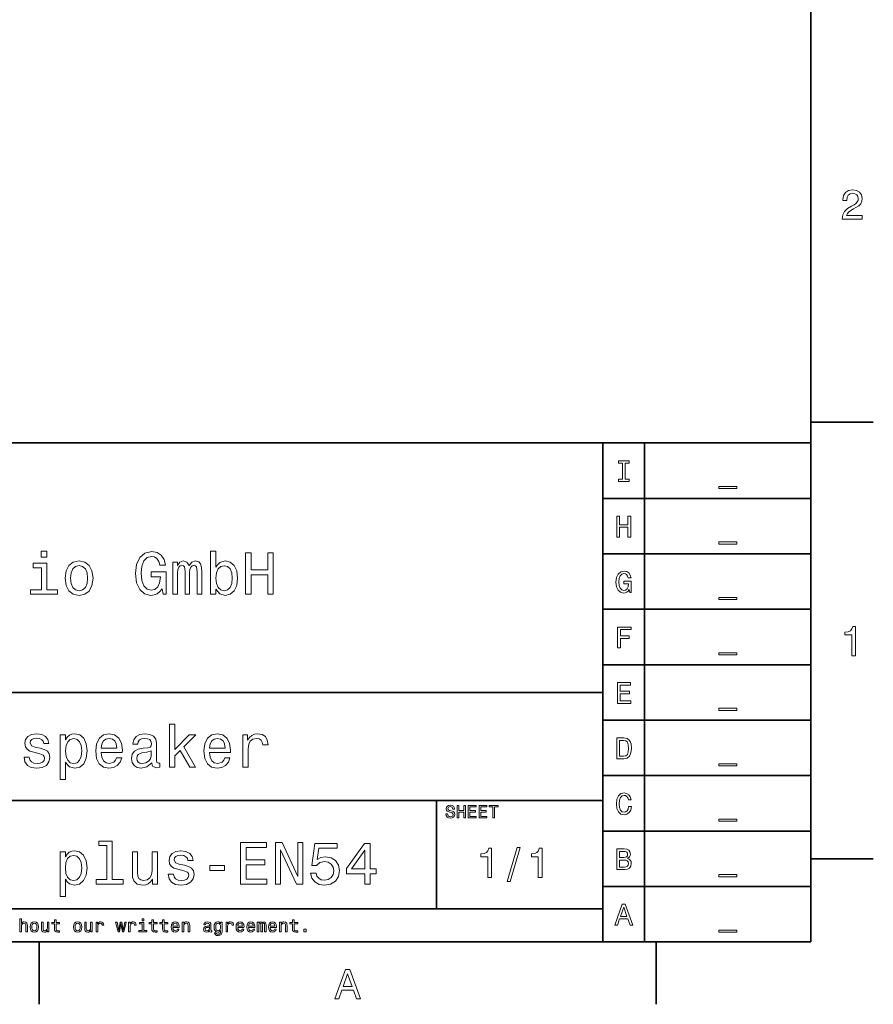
# Model space of a CAD drawing. Extents: x 0 to 354, y 0 to 250.
# Tile 5 of 6: x 249 to 352, y 2 to 121. Entities that reach past the tile are written whole.
import ezdxf

# ---------------------------------------------------------------- set-up
doc = ezdxf.new("R2010")
doc.units = 0

msp = doc.modelspace()

# ---------------------------------------------------------------- linework, layer by layer
at = {"color": 7, "lineweight": 35}
for p, q in [((344, 10), (344, 240)), ((154, 70), (344, 70)), ((319, 10), (319, 70)), ((324, 10), (324, 70)), ((344, 70), (344, 10)), ((319, 63.333332), (344, 63.333332)), ((319, 56.666668), (344, 56.666668)), ((319, 50), (344, 50)), ((319, 43.333332), (344, 43.333332)), ((154, 40), (319, 40)), ((319, 36.666668), (344, 36.666668)), ((319, 30), (344, 30)), ((154, 27), (319, 27)), ((319, 23.333334), (344, 23.333334)), ((319, 16.666666), (344, 16.666666)), ((154, 14), (319, 14)), ((10, 10), (344, 10)), ((154, 10), (344, 10))]:
    msp.add_line(p, q, dxfattribs=at)
at = {"color": 7, "lineweight": 35, "ltscale": 0.1875}
for p, q in [((344, 72.5), (351.5, 72.5)), ((344, 20), (351.5, 20)), ((251.199997, 10), (251.199997, 2.5)), ((325.399994, 10), (325.399994, 2.5))]:
    msp.add_line(p, q, dxfattribs=at)
at = {"color": 7, "lineweight": 35, "ltscale": 0.325}
msp.add_line((299, 14), (299, 27), dxfattribs=at)
at = {"color": 7, "lineweight": 13}
for points in [[(347.76947, 96.916786), (350.175079, 96.916786), (350.175079, 97.350502), (348.273773, 97.350502), (348.3797, 97.587532), (348.561249, 97.784218), (349.121033, 98.142288), (349.418579, 98.293587), (349.751434, 98.510445), (349.988464, 98.762604), (350.124634, 99.060158), (350.175079, 99.398056), (350.089355, 99.821686), (349.852325, 100.154541), (349.489197, 100.366356), (349.020172, 100.442001), (348.536041, 100.35627), (348.167877, 100.119232), (347.930847, 99.740997), (347.850159, 99.241714), (347.850159, 99.171112), (348.309082, 99.171112), (348.309082, 99.211456), (348.354462, 99.554398), (348.490631, 99.806557), (348.707489, 99.967941), (348.994965, 100.023415), (349.287476, 99.972984), (349.504333, 99.846901), (349.645538, 99.650215), (349.695984, 99.403099), (349.660675, 99.171112), (349.56485, 98.974426), (349.403473, 98.802956), (349.181549, 98.651657), (348.884003, 98.490273), (348.389771, 98.177589), (348.041779, 97.844742), (347.835022, 97.441284), (347.76947, 96.931915)], [(321.33429, 65.659821), (320.873199, 65.659821), (320.873199, 65.357224), (322.126801, 65.357224), (322.126801, 65.659821), (321.66571, 65.659821), (321.66571, 67.554626), (322.126801, 67.554626), (322.126801, 67.857224), (320.873199, 67.857224), (320.873199, 67.554626), (321.33429, 67.554626)], [(332.91571, 64.759239), (332.91571, 64.50708), (335.08429, 64.50708), (335.08429, 64.759239)], [(320.664276, 58.690563), (320.999298, 58.690563), (320.999298, 59.864914), (322.000732, 59.864914), (322.000732, 58.690563), (322.332123, 58.690563), (322.332123, 61.190563), (322.000732, 61.190563), (322.000732, 60.171112), (320.999298, 60.171112), (320.999298, 61.190563), (320.664276, 61.190563)], [(332.91571, 58.092579), (332.91571, 57.84042), (335.08429, 57.84042), (335.08429, 58.092579)], [(252.135162, 56.975105), (251.465134, 56.975105), (251.465134, 56.254642), (252.135162, 56.254642)], [(265.996826, 52.472221), (266.119324, 51.802193), (266.479553, 51.802193), (266.479553, 54.503922), (264.656769, 54.503922), (264.656769, 53.891529), (265.780701, 53.891529), (265.780701, 53.848301), (265.694244, 53.185478), (265.463684, 52.695564), (265.110657, 52.385765), (264.671204, 52.284901), (264.181274, 52.414585), (263.799438, 52.803635), (263.554474, 53.444843), (263.468018, 54.323807), (263.547272, 55.195564), (263.792236, 55.836777), (264.181274, 56.225822), (264.707214, 56.362713), (265.067444, 56.290665), (265.362823, 56.088936), (265.578979, 55.75032), (265.701447, 55.296429), (266.414703, 55.296429), (266.227386, 55.988071), (265.874359, 56.506805), (265.377228, 56.823807), (264.750427, 56.939079), (263.929108, 56.758965), (263.309509, 56.233028), (262.913269, 55.404499), (262.776367, 54.302193), (262.913269, 53.192684), (263.309509, 52.364151), (263.893097, 51.838215), (264.62796, 51.665306), (265.038635, 51.722942), (265.406067, 51.867035), (265.723053, 52.119194)], [(272.459381, 52.400177), (272.927673, 51.845421), (273.568878, 51.665306), (274.174072, 51.802193), (274.656769, 52.212856), (274.959381, 52.868477), (275.074646, 53.740234), (274.959381, 54.611992), (274.649567, 55.260406), (274.174072, 55.663864), (273.568878, 55.807957), (272.934875, 55.620636), (272.675507, 55.390087), (272.459381, 55.080292), (272.459381, 56.975105), (271.825378, 56.975105), (271.825378, 51.802193), (272.459381, 51.802193)], [(254.325363, 53.733028), (254.440643, 52.854065), (254.772049, 52.20565), (255.297989, 51.802193), (256.004028, 51.665306), (256.702881, 51.802193), (257.228821, 52.198448), (257.560242, 52.846863), (257.682709, 53.733028), (257.560242, 54.611992), (257.228821, 55.267609), (256.702881, 55.663864), (256.004028, 55.807957), (255.297989, 55.663864), (254.772049, 55.260406), (254.440643, 54.611992)], [(267.272064, 51.802193), (267.855621, 51.802193), (267.855621, 54.388649), (267.891663, 54.777699), (267.999725, 55.058678), (268.165436, 55.224384), (268.381561, 55.289223), (268.554474, 55.231586), (268.669739, 55.087494), (268.727386, 54.842537), (268.748993, 54.51833), (268.748993, 51.802193), (269.296539, 51.802193), (269.296539, 54.388649), (269.332581, 54.770493), (269.440643, 55.051472), (269.613556, 55.224384), (269.829681, 55.289223), (270.002594, 55.231586), (270.117859, 55.087494), (270.189911, 54.51833), (270.189911, 51.802193), (270.773499, 51.802193), (270.773499, 54.475105), (270.737488, 55.029858), (270.622192, 55.454929), (270.391663, 55.714294), (270.016998, 55.807957), (269.577515, 55.663864), (269.238922, 55.245998), (268.972351, 55.656658), (268.525665, 55.807957), (268.11499, 55.663864), (267.834015, 55.260406), (267.834015, 55.67107), (267.272064, 55.67107)], [(276.018463, 51.802193), (276.688477, 51.802193), (276.688477, 54.150894), (278.691376, 54.150894), (278.691376, 51.802193), (279.354187, 51.802193), (279.354187, 56.802193), (278.691376, 56.802193), (278.691376, 54.763287), (276.688477, 54.763287), (276.688477, 56.802193), (276.018463, 56.802193)], [(252.113556, 52.335335), (252.113556, 55.541386), (250.485306, 55.541386), (250.485306, 55.001041), (251.479538, 55.001041), (251.479538, 52.335335), (250.182709, 52.335335), (250.182709, 51.802193), (253.424789, 51.802193), (253.424789, 52.335335)], [(254.973785, 53.740234), (255.03862, 54.388649), (255.240356, 54.856949), (255.56456, 55.145134), (256.004028, 55.245998), (256.43631, 55.145134), (256.760529, 54.864151), (256.96225, 54.388649), (257.034302, 53.740234), (256.96225, 53.084614), (256.760529, 52.609108), (256.43631, 52.320923), (256.004028, 52.227264), (255.56456, 52.320923), (255.240356, 52.609108), (255.03862, 53.084614)], [(274.426239, 53.740234), (274.354187, 53.09182), (274.159668, 52.616314), (273.849854, 52.328129), (273.460815, 52.23447), (273.035736, 52.328129), (272.725952, 52.616314), (272.531433, 53.084614), (272.466583, 53.740234), (272.531433, 54.388649), (272.725952, 54.856949), (273.035736, 55.137928), (273.460815, 55.238792), (273.849854, 55.137928), (274.159668, 54.849743), (274.354187, 54.381443)], [(322.159241, 52.35891), (322.220459, 52.023895), (322.400574, 52.023895), (322.400574, 53.37476), (321.489197, 53.37476), (321.489197, 53.068565), (322.051147, 53.068565), (322.051147, 53.046951), (322.007935, 52.715538), (321.89267, 52.470581), (321.716156, 52.315681), (321.496399, 52.265251), (321.251434, 52.33009), (321.060516, 52.524616), (320.938049, 52.845222), (320.894806, 53.284702), (320.934448, 53.720581), (321.056915, 54.041187), (321.251434, 54.23571), (321.514404, 54.304153), (321.694519, 54.268131), (321.842224, 54.167267), (321.950287, 53.997959), (322.011536, 53.771015), (322.368164, 53.771015), (322.274506, 54.116837), (322.097992, 54.376202), (321.849426, 54.534702), (321.536041, 54.592339), (321.125366, 54.502281), (320.815552, 54.239311), (320.617432, 53.825047), (320.548981, 53.273895), (320.617432, 52.719139), (320.815552, 52.304874), (321.107361, 52.041908), (321.474792, 51.955452), (321.680115, 51.984268), (321.863831, 52.056316), (322.022339, 52.182396)], [(332.91571, 51.425911), (332.91571, 51.173752), (335.08429, 51.173752), (335.08429, 51.425911)], [(320.761536, 45.357231), (321.096558, 45.357231), (321.096558, 46.506367), (322.148407, 46.506367), (322.148407, 46.805359), (321.096558, 46.805359), (321.096558, 47.554638), (322.389771, 47.554638), (322.389771, 47.857231), (320.761536, 47.857231)], [(348.909241, 44.416786), (349.368164, 44.416786), (349.368164, 47.942001), (349.025208, 47.942001), (348.934448, 47.634365), (348.752899, 47.427593), (348.475525, 47.306557), (348.092224, 47.266209), (348.092224, 46.908142), (348.909241, 46.908142)], [(332.91571, 44.759247), (332.91571, 44.507088), (335.08429, 44.507088), (335.08429, 44.759247)], [(320.74353, 38.690563), (322.328522, 38.690563), (322.328522, 38.993156), (321.074921, 38.993156), (321.074921, 39.839699), (322.19165, 39.839699), (322.19165, 40.138691), (321.074921, 40.138691), (321.074921, 40.88797), (322.299713, 40.88797), (322.299713, 41.190563), (320.74353, 41.190563)], [(332.91571, 38.092579), (332.91571, 37.84042), (335.08429, 37.84042), (335.08429, 38.092579)], [(266.874969, 31.025259), (267.508972, 31.025259), (267.508972, 32.386932), (268.171814, 33.028141), (269.31015, 31.025259), (270.023407, 31.025259), (268.604095, 33.467621), (270.059418, 34.894135), (269.259705, 34.894135), (267.508972, 33.15062), (267.508972, 36.19817), (266.874969, 36.19817)], [(251.334625, 33.280304), (250.722244, 33.424393), (250.268341, 33.590099), (250.11705, 33.928719), (250.160278, 34.16647), (250.311584, 34.339378), (250.556534, 34.447449), (250.909561, 34.490677), (251.248169, 34.447449), (251.51474, 34.317764), (251.687653, 34.123241), (251.759705, 33.863876), (252.379303, 33.863876), (252.379303, 33.878284), (252.271225, 34.346584), (251.975845, 34.71402), (251.51474, 34.944569), (250.909561, 35.031021), (250.297165, 34.944569), (249.850479, 34.706814), (249.569504, 34.35379), (249.483047, 33.907104), (249.547882, 33.474827), (249.749619, 33.172234), (250.081024, 32.956093), (250.563736, 32.804798), (251.269791, 32.631886), (251.702072, 32.451771), (251.817337, 32.307678), (251.860565, 32.091541), (251.795731, 31.82497), (251.622818, 31.623241), (251.341827, 31.493559), (250.967194, 31.450331), (250.570938, 31.493559), (250.282761, 31.644855), (250.088226, 31.889812), (250.008987, 32.228428), (249.396591, 32.228428), (249.497452, 31.65206), (249.792847, 31.234192), (250.261139, 30.982031), (250.909561, 30.888371), (251.586792, 30.982031), (252.083908, 31.234192), (252.386505, 31.637651), (252.494568, 32.163589), (252.415329, 32.617477), (252.191986, 32.927277), (251.824539, 33.129005)], [(254.374969, 34.296154), (254.374969, 34.894135), (253.740967, 34.894135), (253.740967, 29.526699), (254.374969, 29.526699), (254.374969, 31.616037), (254.598328, 31.27742), (254.850479, 31.054077), (255.484482, 30.888371), (256.089661, 31.025259), (256.565186, 31.435923), (256.874969, 32.084335), (256.990234, 32.963299), (256.874969, 33.835056), (256.565186, 34.483471), (256.089661, 34.886932), (255.484482, 35.031021), (255.138672, 34.987793), (254.843277, 34.850906), (254.59111, 34.620361)], [(255.376419, 31.457535), (254.95134, 31.551195), (254.641541, 31.83938), (254.447021, 32.307678), (254.382187, 32.963299), (254.447021, 33.611713), (254.641541, 34.080013), (254.95134, 34.360992), (255.376419, 34.461857), (255.765472, 34.360992), (256.075256, 34.072811), (256.269775, 33.604511), (256.341827, 32.963299), (256.269775, 32.314884), (256.075256, 31.83938), (255.765472, 31.551195)], [(258.668915, 32.775978), (261.204956, 32.775978), (261.212158, 33.071369), (261.096863, 33.899899), (260.779877, 34.519497), (260.275543, 34.894135), (259.60553, 35.031021), (258.94989, 34.886932), (258.445587, 34.483471), (258.121368, 33.827854), (258.006104, 32.963299), (258.114166, 32.077133), (258.438385, 31.428717), (258.935486, 31.025259), (259.583923, 30.888371), (260.145874, 30.982031), (260.606964, 31.226988), (260.945587, 31.616037), (261.140106, 32.134769), (260.513306, 32.134769), (260.383606, 31.846584), (260.196289, 31.630445), (259.663147, 31.457535), (259.252502, 31.536787), (258.942688, 31.788948), (258.740967, 32.199612), (258.668915, 32.754364)], [(258.668915, 33.30912), (258.748169, 33.80624), (258.942688, 34.173676), (259.238098, 34.397018), (259.627136, 34.476269), (260.008972, 34.397018), (260.304382, 34.173676), (260.484497, 33.80624), (260.549316, 33.30912)], [(264.749634, 31.529581), (264.749634, 31.507969), (264.785645, 31.263012), (264.893707, 31.090101), (265.347595, 30.953213), (265.700623, 31.010849), (265.700623, 31.500763), (265.549316, 31.479149), (265.347595, 31.572809), (265.311584, 31.860994), (265.311584, 33.863876), (265.225128, 34.375404), (264.972961, 34.735634), (264.533478, 34.951771), (263.913879, 35.031021), (263.308685, 34.944569), (262.862, 34.699612), (262.581024, 34.317764), (262.487366, 33.813442), (262.487366, 33.770214), (263.056519, 33.770214), (263.106964, 34.072811), (263.265472, 34.288948), (263.524841, 34.418633), (263.892273, 34.469063), (264.2453, 34.433041), (264.497467, 34.32497), (264.648743, 34.13765), (264.699188, 33.878284), (264.670349, 33.575691), (264.555084, 33.424393), (264.266907, 33.352348), (263.726563, 33.294712), (263.106964, 33.165028), (262.66748, 32.934483), (262.408112, 32.574249), (262.328857, 32.041111), (262.400909, 31.565605), (262.624268, 31.21258), (262.984497, 30.989237), (263.481598, 30.909985), (264.151642, 31.061281)], [(271.68045, 32.775978), (274.216492, 32.775978), (274.223694, 33.071369), (274.108398, 33.899899), (273.791412, 34.519497), (273.287079, 34.894135), (272.617065, 35.031021), (271.961426, 34.886932), (271.457123, 34.483471), (271.132904, 33.827854), (271.017639, 32.963299), (271.125702, 32.077133), (271.449921, 31.428717), (271.947021, 31.025259), (272.595428, 30.888371), (273.15741, 30.982031), (273.6185, 31.226988), (273.957123, 31.616037), (274.151642, 32.134769), (273.524841, 32.134769), (273.395142, 31.846584), (273.207825, 31.630445), (272.674683, 31.457535), (272.264038, 31.536787), (271.954224, 31.788948), (271.752502, 32.199612), (271.68045, 32.754364)], [(271.68045, 33.30912), (271.759705, 33.80624), (271.954224, 34.173676), (272.249634, 34.397018), (272.638672, 34.476269), (273.020508, 34.397018), (273.315918, 34.173676), (273.496033, 33.80624), (273.560852, 33.30912)], [(275.700623, 31.025259), (276.334625, 31.025259), (276.334625, 33.237076), (276.399475, 33.770214), (276.593994, 34.152061), (276.911011, 34.382607), (277.33609, 34.461857), (277.653076, 34.411427), (277.890839, 34.267334), (278.034912, 34.022377), (278.085358, 33.690964), (278.726563, 33.690964), (278.640106, 34.27454), (278.402344, 34.692406), (278.006104, 34.944569), (277.465759, 35.031021), (277.098328, 34.973385), (276.781311, 34.829292), (276.500336, 34.584335), (276.277008, 34.252926), (276.277008, 34.894135), (275.700623, 34.894135)], [(321.496399, 34.523895), (320.664276, 34.523895), (320.664276, 32.023895), (321.496399, 32.023895), (321.889038, 32.103146), (322.180847, 32.344501), (322.360962, 32.737152), (322.425812, 33.273895), (322.368164, 33.821445), (322.296112, 34.037582), (322.195251, 34.210495), (321.903473, 34.444645), (321.712555, 34.502281)], [(321.471191, 34.224903), (321.744965, 34.170868), (321.932281, 34.005165), (322.043945, 33.709774), (322.079987, 33.273895), (322.040344, 32.852425), (321.92868, 32.557037), (321.737762, 32.380524), (321.471191, 32.322887), (320.999298, 32.322887), (320.999298, 34.224903)], [(264.677582, 32.379726), (264.591125, 32.005085), (264.360565, 31.716902), (264.01474, 31.529581), (263.589661, 31.464741), (263.315887, 31.500763), (263.121368, 31.616037), (262.998901, 31.817766), (262.962891, 32.098747), (262.991699, 32.350906), (263.106964, 32.531021), (263.568054, 32.73275), (264.151642, 32.819206), (264.677582, 32.992119)], [(332.91571, 31.425913), (332.91571, 31.173752), (335.08429, 31.173752), (335.08429, 31.425913)], [(322.083588, 26.286623), (322.011536, 25.984028), (321.89267, 25.767891), (321.726959, 25.634605), (321.53244, 25.591377), (321.298279, 25.656219), (321.114563, 25.850742), (320.992065, 26.167746), (320.952454, 26.607227), (320.992065, 27.043106), (321.110962, 27.363712), (321.294678, 27.558235), (321.53244, 27.62668), (321.705322, 27.590656), (321.853027, 27.489792), (321.968292, 27.327688), (322.047546, 27.104345), (322.389771, 27.104345), (322.281708, 27.446564), (322.094391, 27.705931), (321.838623, 27.868034), (321.53244, 27.925671), (321.150574, 27.835613), (320.858795, 27.583452), (320.671478, 27.169188), (320.606628, 26.607227), (320.671478, 26.045267), (320.858795, 25.631002), (321.150574, 25.375238), (321.53244, 25.288784), (321.867432, 25.357227), (322.137604, 25.548149), (322.328522, 25.861549), (322.429413, 26.286623)], [(300.309082, 25.413544), (300.112396, 25.413544), (300.155609, 25.184437), (300.263702, 25.015848), (300.430115, 24.914265), (300.654907, 24.87752), (300.877533, 24.912102), (301.043945, 25.007204), (301.149841, 25.15634), (301.188751, 25.353025), (301.156342, 25.530258), (301.065552, 25.644812), (300.918579, 25.720461), (300.721893, 25.776655), (300.553314, 25.817722), (300.443085, 25.865273), (300.380402, 25.934437), (300.360962, 26.042505), (300.380402, 26.139769), (300.436584, 26.213255), (300.523041, 26.262968), (300.641937, 26.280258), (300.76297, 26.258644), (300.858063, 26.200287), (300.920746, 26.103025), (300.951019, 25.97118), (301.147705, 25.97118), (301.147705, 25.975504), (301.113098, 26.178673), (301.011536, 26.329969), (300.851593, 26.425072), (300.635437, 26.457491), (300.440918, 26.425072), (300.289612, 26.334293), (300.192352, 26.193804), (300.157776, 26.012247), (300.185883, 25.850143), (300.268005, 25.739912), (300.397705, 25.666426), (300.574921, 25.610229), (300.75, 25.560518), (300.881836, 25.512968), (300.961823, 25.443804), (300.989899, 25.331411), (300.963989, 25.216858), (300.896973, 25.130402), (300.79538, 25.076368), (300.663544, 25.059076), (300.516571, 25.082851), (300.404175, 25.152016), (300.332855, 25.264408)], [(301.450287, 24.918587), (301.651306, 24.918587), (301.651306, 25.623198), (302.252167, 25.623198), (302.252167, 24.918587), (302.451019, 24.918587), (302.451019, 26.418587), (302.252167, 26.418587), (302.252167, 25.806915), (301.651306, 25.806915), (301.651306, 26.418587), (301.450287, 26.418587)], [(302.798981, 24.918587), (303.75, 24.918587), (303.75, 25.100143), (302.997833, 25.100143), (302.997833, 25.608068), (303.667877, 25.608068), (303.667877, 25.787462), (302.997833, 25.787462), (302.997833, 26.23703), (303.732697, 26.23703), (303.732697, 26.418587), (302.798981, 26.418587)], [(304.100159, 24.918587), (305.051147, 24.918587), (305.051147, 25.100143), (304.298981, 25.100143), (304.298981, 25.608068), (304.969025, 25.608068), (304.969025, 25.787462), (304.298981, 25.787462), (304.298981, 26.23703), (305.033875, 26.23703), (305.033875, 26.418587), (304.100159, 26.418587)], [(305.755768, 24.918587), (305.95462, 24.918587), (305.95462, 26.23703), (306.408508, 26.23703), (306.408508, 26.418587), (305.299713, 26.418587), (305.299713, 26.23703), (305.755768, 26.23703)], [(332.91571, 24.759245), (332.91571, 24.507084), (335.08429, 24.507084), (335.08429, 24.759245)], [(259.36322, 21.598793), (259.36322, 17.492165), (258.059174, 17.492165), (258.059174, 16.959023), (261.294067, 16.959023), (261.294067, 17.492165), (259.997223, 17.492165), (259.997223, 22.131933), (258.368988, 22.131933), (258.368988, 21.598793)], [(275.429504, 16.959023), (278.599518, 16.959023), (278.599518, 17.564209), (276.092316, 17.564209), (276.092316, 19.257294), (278.325745, 19.257294), (278.325745, 19.855276), (276.092316, 19.855276), (276.092316, 21.353836), (278.541901, 21.353836), (278.541901, 21.959023), (275.429504, 21.959023)], [(279.636993, 16.959023), (280.234985, 16.959023), (280.234985, 21.058445), (282.151398, 16.959023), (282.922302, 16.959023), (282.922302, 21.959023), (282.317108, 21.959023), (282.317108, 17.859598), (280.422302, 21.959023), (279.636993, 21.959023)], [(283.830078, 18.263058), (283.988586, 17.672279), (284.341614, 17.211184), (284.860321, 16.923), (285.523163, 16.81493), (286.250824, 16.944613), (286.819977, 17.29764), (287.180206, 17.859598), (287.317108, 18.580059), (287.194641, 19.250088), (286.848816, 19.776026), (286.308472, 20.114643), (285.609619, 20.23712), (285.069275, 20.150665), (284.651398, 19.912912), (284.853119, 21.260176), (287.043335, 21.260176), (287.043335, 21.850952), (284.370422, 21.850952), (283.974182, 19.199657), (284.550537, 19.199657), (284.968384, 19.538273), (285.501526, 19.660751), (285.962646, 19.581501), (286.315674, 19.350954), (286.539001, 18.997927), (286.618256, 18.544037), (286.539001, 18.090147), (286.308472, 17.73712), (285.955444, 17.513777), (285.501526, 17.434526), (285.11969, 17.484959), (284.82431, 17.650665), (284.608154, 17.91003), (284.500092, 18.263058)], [(290.35025, 16.959023), (290.998657, 16.959023), (290.998657, 18.198215), (291.711914, 18.198215), (291.711914, 18.774584), (290.998657, 18.774584), (290.998657, 21.850952), (290.343048, 21.850952), (288.152832, 18.832222), (288.152832, 18.198215), (290.35025, 18.198215)], [(307.482971, 17.277126), (307.830933, 17.277126), (309.051392, 21.341969), (308.698364, 21.341969)], [(254.36322, 20.229916), (254.36322, 20.827898), (253.729202, 20.827898), (253.729202, 15.460464), (254.36322, 15.460464), (254.36322, 17.549801), (254.586548, 17.211184), (254.838715, 16.987841), (255.472717, 16.822134), (256.077911, 16.959023), (256.553406, 17.369686), (256.86322, 18.018101), (256.978485, 18.897062), (256.86322, 19.768822), (256.553406, 20.417236), (256.077911, 20.820694), (255.472717, 20.964787), (255.126907, 20.921558), (254.831512, 20.784672), (254.579346, 20.554123)], [(255.364655, 17.391298), (254.939575, 17.484959), (254.629791, 17.773144), (254.435257, 18.241444), (254.370422, 18.897062), (254.435257, 19.545479), (254.629791, 20.013777), (254.939575, 20.294758), (255.364655, 20.395622), (255.753708, 20.294758), (256.063507, 20.006573), (256.258026, 19.538273), (256.330078, 18.897062), (256.258026, 18.248648), (256.063507, 17.773144), (255.753708, 17.484959)], [(265.422302, 20.827898), (264.7883, 20.827898), (264.7883, 18.594469), (264.716248, 18.075737), (264.507324, 17.701097), (264.183105, 17.470551), (263.758026, 17.398504), (263.419403, 17.456141), (263.203278, 17.629051), (263.080811, 17.92444), (263.051971, 18.342308), (263.051971, 20.827898), (262.417969, 20.827898), (262.417969, 18.284672), (262.439575, 17.773144), (262.576477, 17.348072), (262.994324, 16.959023), (263.664368, 16.822134), (264.024597, 16.872568), (264.334412, 17.002251), (264.600952, 17.225594), (264.817108, 17.549801), (264.817108, 16.959023), (265.422302, 16.959023)], [(268.67157, 19.214066), (268.059174, 19.358158), (267.605286, 19.523865), (267.453979, 19.86248), (267.497223, 20.100233), (267.648529, 20.273144), (267.893494, 20.381212), (268.24649, 20.42444), (268.585114, 20.381212), (268.851685, 20.25153), (269.024597, 20.057005), (269.096649, 19.79764), (269.716248, 19.79764), (269.716248, 19.812048), (269.608185, 20.280348), (269.312775, 20.647783), (268.851685, 20.87833), (268.24649, 20.964787), (267.634094, 20.87833), (267.187439, 20.640579), (266.906433, 20.287552), (266.820007, 19.840866), (266.884827, 19.40859), (267.086548, 19.105997), (267.417969, 18.889858), (267.900696, 18.738562), (268.60675, 18.565651), (269.039001, 18.385536), (269.154297, 18.241444), (269.19751, 18.025305), (269.13266, 17.758734), (268.959747, 17.557005), (268.678772, 17.427322), (268.304138, 17.384094), (267.907898, 17.427322), (267.61969, 17.578619), (267.425171, 17.823576), (267.345917, 18.162193), (266.733521, 18.162193), (266.834412, 17.585823), (267.129791, 17.167955), (267.598083, 16.915794), (268.24649, 16.822134), (268.923737, 16.915794), (269.420837, 17.167955), (269.72345, 17.571415), (269.831512, 18.097351), (269.752258, 18.551241), (269.528931, 18.86104), (269.161499, 19.062769)], [(288.758026, 18.774584), (290.35025, 21.015219), (290.35025, 18.774584)], [(305.142914, 17.746147), (305.601837, 17.746147), (305.601837, 21.271362), (305.258881, 21.271362), (305.168121, 20.963726), (304.986572, 20.756954), (304.709198, 20.635918), (304.325897, 20.595572), (304.325897, 20.237501), (305.142914, 20.237501)], [(311.214935, 17.746147), (311.673889, 17.746147), (311.673889, 21.271362), (311.330933, 21.271362), (311.240173, 20.963726), (311.058594, 20.756954), (310.781219, 20.635918), (310.397949, 20.595572), (310.397949, 20.237501), (311.214935, 20.237501)], [(321.950287, 20.041426), (322.202454, 20.250359), (322.267303, 20.39085), (322.28891, 20.563761), (322.242065, 20.833933), (322.101593, 21.028458), (321.874634, 21.147333), (321.557648, 21.190561), (320.667877, 21.190561), (320.667877, 18.690561), (321.608063, 18.690561), (321.943085, 18.740993), (322.19165, 18.888687), (322.346558, 19.122837), (322.400574, 19.43984), (322.368164, 19.652376), (322.281708, 19.82889), (322.141205, 19.958572)], [(321.489197, 20.153097), (320.999298, 20.153097), (320.999298, 20.891569), (321.518005, 20.891569), (321.712555, 20.869957), (321.849426, 20.805115), (321.932281, 20.693443), (321.96109, 20.527737), (321.92868, 20.36203), (321.842224, 20.246758), (321.694519, 20.174711)], [(271.733521, 18.608879), (273.477051, 18.608879), (273.477051, 19.178043), (271.733521, 19.178043)], [(321.568451, 18.989553), (320.999298, 18.989553), (320.999298, 19.850504), (321.536041, 19.850504), (321.76297, 19.825287), (321.925079, 19.74964), (322.022339, 19.619957), (322.054749, 19.432636), (322.022339, 19.234509), (321.932281, 19.097622), (321.780975, 19.014769)], [(332.91571, 18.092579), (332.91571, 17.840418), (335.08429, 17.840418), (335.08429, 18.092579)], [(320.404907, 12.023895), (320.736328, 12.023895), (320.999298, 12.758765), (321.997131, 12.758765), (322.260101, 12.023895), (322.598694, 12.023895), (321.683716, 14.527497), (321.316284, 14.527497)], [(321.114563, 13.064961), (321.5, 14.167267), (321.885437, 13.064961)], [(248.8862, 11.214337), (249.076385, 11.214337), (249.076385, 11.884366), (249.095856, 12.037825), (249.158524, 12.150216), (249.255798, 12.21938), (249.385468, 12.245317), (249.489227, 12.223703), (249.554062, 12.165346), (249.586487, 12.068084), (249.59729, 11.938401), (249.59729, 11.214337), (249.787491, 11.214337), (249.787491, 11.977305), (249.778839, 12.130764), (249.739929, 12.258286), (249.612427, 12.375), (249.413574, 12.416066), (249.305496, 12.400937), (249.212555, 12.359871), (249.13475, 12.295029), (249.076385, 12.206412), (249.076385, 12.766211), (248.8862, 12.766211)], [(250.131149, 11.793588), (250.165741, 11.5299), (250.265167, 11.335375), (250.422943, 11.214337), (250.63475, 11.173271), (250.844406, 11.214337), (251.002197, 11.333214), (251.101608, 11.527738), (251.138367, 11.793588), (251.101608, 12.057277), (251.002197, 12.253963), (250.844406, 12.372839), (250.63475, 12.416066), (250.422943, 12.372839), (250.265167, 12.251801), (250.165741, 12.057277)], [(250.325684, 11.79575), (250.345123, 11.990274), (250.40564, 12.130764), (250.502899, 12.217219), (250.63475, 12.247478), (250.764435, 12.217219), (250.861694, 12.132925), (250.922211, 11.990274), (250.943832, 11.79575), (250.922211, 11.599064), (250.861694, 11.456412), (250.764435, 11.369957), (250.63475, 11.341859), (250.502899, 11.369957), (250.40564, 11.456412), (250.345123, 11.599064)], [(252.383316, 12.375), (252.193115, 12.375), (252.193115, 11.704971), (252.171509, 11.549352), (252.108826, 11.43696), (252.011566, 11.367796), (251.884033, 11.346182), (251.78244, 11.363473), (251.717606, 11.415346), (251.680862, 11.503963), (251.672211, 11.629323), (251.672211, 12.375), (251.482025, 12.375), (251.482025, 11.612032), (251.488495, 11.458573), (251.529572, 11.331052), (251.654938, 11.214337), (251.855927, 11.173271), (251.964005, 11.188401), (252.056946, 11.227305), (252.136917, 11.294309), (252.201752, 11.391571), (252.201752, 11.214337), (252.383316, 11.214337)], [(253.044708, 12.173991), (253.044708, 11.59258), (253.057678, 11.404539), (253.118195, 11.274856), (253.239227, 11.199207), (253.44455, 11.173271), (253.669342, 11.184078), (253.669342, 11.348343), (253.505066, 11.335375), (253.355942, 11.352666), (253.27597, 11.4067), (253.241394, 11.497478), (253.234894, 11.625), (253.234894, 12.173991), (253.669342, 12.173991), (253.669342, 12.336096), (253.234894, 12.336096), (253.234894, 12.675432), (253.044708, 12.675432), (253.044708, 12.336096), (252.716171, 12.336096), (252.716171, 12.173991)], [(255.33577, 11.793588), (255.370361, 11.5299), (255.469788, 11.335375), (255.627563, 11.214337), (255.839371, 11.173271), (256.049011, 11.214337), (256.206818, 11.333214), (256.306213, 11.527738), (256.342987, 11.793588), (256.306213, 12.057277), (256.206818, 12.253963), (256.049011, 12.372839), (255.839371, 12.416066), (255.627563, 12.372839), (255.469788, 12.251801), (255.370361, 12.057277)], [(255.530304, 11.79575), (255.549744, 11.990274), (255.61026, 12.130764), (255.70752, 12.217219), (255.839371, 12.247478), (255.969055, 12.217219), (256.066315, 12.132925), (256.126831, 11.990274), (256.148438, 11.79575), (256.126831, 11.599064), (256.066315, 11.456412), (255.969055, 11.369957), (255.839371, 11.341859), (255.70752, 11.369957), (255.61026, 11.456412), (255.549744, 11.599064)], [(257.587952, 12.375), (257.397736, 12.375), (257.397736, 11.704971), (257.376129, 11.549352), (257.313446, 11.43696), (257.216187, 11.367796), (257.088654, 11.346182), (256.987061, 11.363473), (256.922241, 11.415346), (256.885498, 11.503963), (256.876831, 11.629323), (256.876831, 12.375), (256.686646, 12.375), (256.686646, 11.612032), (256.693115, 11.458573), (256.734192, 11.331052), (256.859558, 11.214337), (257.060547, 11.173271), (257.16864, 11.188401), (257.261566, 11.227305), (257.341553, 11.294309), (257.406372, 11.391571), (257.406372, 11.214337), (257.587952, 11.214337)], [(258.065613, 11.214337), (258.255798, 11.214337), (258.255798, 11.877882), (258.275269, 12.037825), (258.333618, 12.152378), (258.428711, 12.221542), (258.556244, 12.245317), (258.651337, 12.230187), (258.722656, 12.18696), (258.7659, 12.113473), (258.781006, 12.01405), (258.973389, 12.01405), (258.947449, 12.189121), (258.876129, 12.314482), (258.757263, 12.39013), (258.595154, 12.416066), (258.484924, 12.398775), (258.389801, 12.355548), (258.305511, 12.282061), (258.238525, 12.182637), (258.238525, 12.375), (258.065613, 12.375)], [(260.871094, 11.214337), (261.044006, 12.199928), (261.216919, 11.214337), (261.398468, 11.214337), (261.683777, 12.375), (261.500061, 12.375), (261.307678, 11.389409), (261.136932, 12.375), (260.948883, 12.375), (260.778137, 11.389409), (260.585785, 12.375), (260.404236, 12.375), (260.689514, 11.214337)], [(261.969055, 11.214337), (262.159271, 11.214337), (262.159271, 11.877882), (262.178711, 12.037825), (262.237091, 12.152378), (262.332184, 12.221542), (262.459717, 12.245317), (262.55481, 12.230187), (262.626129, 12.18696), (262.669373, 12.113473), (262.684479, 12.01405), (262.876831, 12.01405), (262.850922, 12.189121), (262.779602, 12.314482), (262.660706, 12.39013), (262.498596, 12.416066), (262.388367, 12.398775), (262.293274, 12.355548), (262.208984, 12.282061), (262.141968, 12.182637), (262.141968, 12.375), (261.969055, 12.375)], [(263.780304, 11.37428), (263.780304, 12.336096), (263.29184, 12.336096), (263.29184, 12.173991), (263.590118, 12.173991), (263.590118, 11.37428), (263.20105, 11.37428), (263.20105, 11.214337), (264.173676, 11.214337), (264.173676, 11.37428)], [(263.786804, 12.766211), (263.585785, 12.766211), (263.585785, 12.550073), (263.786804, 12.550073)], [(264.755096, 12.173991), (264.755096, 11.59258), (264.768066, 11.404539), (264.828583, 11.274856), (264.949615, 11.199207), (265.154968, 11.173271), (265.37973, 11.184078), (265.37973, 11.348343), (265.215454, 11.335375), (265.066345, 11.352666), (264.986359, 11.4067), (264.951782, 11.497478), (264.945313, 11.625), (264.945313, 12.173991), (265.37973, 12.173991), (265.37973, 12.336096), (264.945313, 12.336096), (264.945313, 12.675432), (264.755096, 12.675432), (264.755096, 12.336096), (264.426575, 12.336096), (264.426575, 12.173991)], [(266.056244, 12.173991), (266.056244, 11.59258), (266.069214, 11.404539), (266.12973, 11.274856), (266.250793, 11.199207), (266.456116, 11.173271), (266.680908, 11.184078), (266.680908, 11.348343), (266.516632, 11.335375), (266.367493, 11.352666), (266.287537, 11.4067), (266.25293, 11.497478), (266.24646, 11.625), (266.24646, 12.173991), (266.680908, 12.173991), (266.680908, 12.336096), (266.24646, 12.336096), (266.24646, 12.675432), (266.056244, 12.675432), (266.056244, 12.336096), (265.727722, 12.336096), (265.727722, 12.173991)], [(267.268799, 11.739553), (268.029602, 11.739553), (268.031769, 11.82817), (267.997192, 12.076729), (267.902069, 12.262609), (267.750793, 12.375), (267.549774, 12.416066), (267.353088, 12.372839), (267.201782, 12.251801), (267.104523, 12.055116), (267.069946, 11.79575), (267.102356, 11.5299), (267.199615, 11.335375), (267.348755, 11.214337), (267.543274, 11.173271), (267.711884, 11.201369), (267.85022, 11.274856), (267.951782, 11.391571), (268.010132, 11.547191), (267.822113, 11.547191), (267.783203, 11.460735), (267.72699, 11.395893), (267.567078, 11.34402), (267.443848, 11.367796), (267.350922, 11.443444), (267.290405, 11.566643), (267.268799, 11.733069)], [(267.268799, 11.899496), (267.292572, 12.048632), (267.350922, 12.158862), (267.439545, 12.225864), (267.556244, 12.24964), (267.670807, 12.225864), (267.75943, 12.158862), (267.813477, 12.048632), (267.832916, 11.899496)], [(268.403503, 11.214337), (268.593719, 11.214337), (268.593719, 11.884366), (268.613159, 12.037825), (268.675842, 12.150216), (268.773132, 12.21938), (268.902802, 12.245317), (269.006531, 12.223703), (269.071381, 12.165346), (269.103821, 12.068084), (269.114624, 11.938401), (269.114624, 11.214337), (269.30481, 11.214337), (269.30481, 11.977305), (269.296173, 12.130764), (269.257263, 12.258286), (269.129761, 12.375), (268.930908, 12.416066), (268.820679, 12.400937), (268.727722, 12.359871), (268.647766, 12.290707), (268.585083, 12.197767), (268.585083, 12.375), (268.403503, 12.375)], [(271.695313, 11.365634), (271.695313, 11.35915), (271.706116, 11.285663), (271.738525, 11.233789), (271.874695, 11.192723), (271.980621, 11.210014), (271.980621, 11.356989), (271.935242, 11.350505), (271.874695, 11.378602), (271.863892, 11.465057), (271.863892, 12.065923), (271.837952, 12.21938), (271.762329, 12.32745), (271.630463, 12.392291), (271.44458, 12.416066), (271.263031, 12.39013), (271.129028, 12.316643), (271.044739, 12.202089), (271.016632, 12.050793), (271.016632, 12.037825), (271.187378, 12.037825), (271.202515, 12.128603), (271.250061, 12.193444), (271.327881, 12.232349), (271.43811, 12.247478), (271.544006, 12.236671), (271.619659, 12.204251), (271.665039, 12.148055), (271.680176, 12.070245), (271.671539, 11.979467), (271.636963, 11.934078), (271.550507, 11.912464), (271.388397, 11.895173), (271.202515, 11.856268), (271.070679, 11.787104), (270.992859, 11.679035), (270.969086, 11.519093), (270.990692, 11.376441), (271.057709, 11.270534), (271.165771, 11.20353), (271.314911, 11.179755), (271.51593, 11.225144)], [(273.210449, 11.266211), (273.210449, 12.375), (273.02887, 12.375), (273.02887, 12.18696), (272.879761, 12.357709), (272.788971, 12.400937), (272.687378, 12.416066), (272.503662, 12.372839), (272.361023, 12.251801), (272.268066, 12.057277), (272.235657, 11.79575), (272.268066, 11.532061), (272.361023, 11.337536), (272.503662, 11.214337), (272.687378, 11.173271), (272.791138, 11.188401), (272.877594, 11.227305), (273.02887, 11.391571), (273.02887, 11.227305), (273.011597, 11.097623), (272.96405, 11.004683), (272.87326, 10.950648), (272.737091, 10.931196), (272.618225, 10.944164), (272.533936, 10.976585), (272.484222, 11.032782), (272.469086, 11.10843), (272.28537, 11.10843), (272.28537, 11.099784), (272.313477, 10.961455), (272.399933, 10.857709), (272.538269, 10.790707), (272.726288, 10.766931), (272.95108, 10.799352), (273.10022, 10.89013), (273.184509, 11.047911)], [(272.432343, 11.79575), (272.451782, 11.988112), (272.510162, 12.130764), (272.600922, 12.215057), (272.721985, 12.245317), (272.849487, 12.215057), (272.94458, 12.130764), (273.00293, 11.988112), (273.024567, 11.79575), (273.00293, 11.599064), (272.94458, 11.458573), (272.849487, 11.372118), (272.721985, 11.34402), (272.600922, 11.372118), (272.510162, 11.458573), (272.451782, 11.601225)], [(273.679474, 11.214337), (273.869659, 11.214337), (273.869659, 11.877882), (273.889099, 12.037825), (273.947479, 12.152378), (274.042572, 12.221542), (274.170105, 12.245317), (274.265198, 12.230187), (274.336517, 12.18696), (274.379761, 12.113473), (274.394897, 12.01405), (274.58725, 12.01405), (274.56131, 12.189121), (274.48999, 12.314482), (274.371094, 12.39013), (274.208984, 12.416066), (274.098755, 12.398775), (274.003662, 12.355548), (273.919373, 12.282061), (273.852356, 12.182637), (273.852356, 12.375), (273.679474, 12.375)], [(275.075714, 11.739553), (275.836517, 11.739553), (275.838684, 11.82817), (275.804108, 12.076729), (275.709015, 12.262609), (275.557709, 12.375), (275.356689, 12.416066), (275.160004, 12.372839), (275.008728, 12.251801), (274.911438, 12.055116), (274.876862, 11.79575), (274.909302, 11.5299), (275.006561, 11.335375), (275.155701, 11.214337), (275.35022, 11.173271), (275.518799, 11.201369), (275.657135, 11.274856), (275.758728, 11.391571), (275.817078, 11.547191), (275.629028, 11.547191), (275.590118, 11.460735), (275.533936, 11.395893), (275.373993, 11.34402), (275.250793, 11.367796), (275.157837, 11.443444), (275.097351, 11.566643), (275.075714, 11.733069)], [(275.075714, 11.899496), (275.099487, 12.048632), (275.157837, 12.158862), (275.24646, 12.225864), (275.36319, 12.24964), (275.477722, 12.225864), (275.566345, 12.158862), (275.620392, 12.048632), (275.639832, 11.899496)], [(276.376892, 11.739553), (277.137695, 11.739553), (277.139832, 11.82817), (277.105255, 12.076729), (277.010162, 12.262609), (276.858856, 12.375), (276.657837, 12.416066), (276.461182, 12.372839), (276.309875, 12.251801), (276.212616, 12.055116), (276.17804, 11.79575), (276.210449, 11.5299), (276.307709, 11.335375), (276.456848, 11.214337), (276.651367, 11.173271), (276.819946, 11.201369), (276.958282, 11.274856), (277.059875, 11.391571), (277.118225, 11.547191), (276.930176, 11.547191), (276.891296, 11.460735), (276.835083, 11.395893), (276.67514, 11.34402), (276.551941, 11.367796), (276.459015, 11.443444), (276.398499, 11.566643), (276.376892, 11.733069)], [(276.376892, 11.899496), (276.400635, 12.048632), (276.459015, 12.158862), (276.547607, 12.225864), (276.664337, 12.24964), (276.7789, 12.225864), (276.867493, 12.158862), (276.921539, 12.048632), (276.940979, 11.899496)], [(277.435974, 11.214337), (277.611023, 11.214337), (277.611023, 11.990274), (277.621826, 12.106989), (277.654236, 12.191282), (277.703979, 12.240994), (277.768799, 12.260447), (277.820679, 12.243155), (277.855255, 12.199928), (277.872559, 12.126441), (277.879028, 12.029179), (277.879028, 11.214337), (278.043304, 11.214337), (278.043304, 11.990274), (278.054108, 12.104827), (278.086548, 12.189121), (278.138397, 12.240994), (278.203247, 12.260447), (278.255127, 12.243155), (278.289703, 12.199928), (278.31131, 12.029179), (278.31131, 11.214337), (278.486389, 11.214337), (278.486389, 12.016211), (278.475586, 12.182637), (278.44101, 12.310159), (278.371826, 12.387968), (278.25946, 12.416066), (278.127594, 12.372839), (278.026001, 12.247478), (277.946045, 12.370678), (277.812042, 12.416066), (277.688843, 12.372839), (277.604553, 12.251801), (277.604553, 12.375), (277.435974, 12.375)], [(278.979187, 11.739553), (279.73999, 11.739553), (279.742157, 11.82817), (279.707581, 12.076729), (279.612488, 12.262609), (279.461182, 12.375), (279.260162, 12.416066), (279.063477, 12.372839), (278.91217, 12.251801), (278.814911, 12.055116), (278.780334, 11.79575), (278.812744, 11.5299), (278.910034, 11.335375), (279.059143, 11.214337), (279.253662, 11.173271), (279.422272, 11.201369), (279.560608, 11.274856), (279.66217, 11.391571), (279.720551, 11.547191), (279.532501, 11.547191), (279.493591, 11.460735), (279.437408, 11.395893), (279.277466, 11.34402), (279.154266, 11.367796), (279.06131, 11.443444), (279.000793, 11.566643), (278.979187, 11.733069)], [(278.979187, 11.899496), (279.00296, 12.048632), (279.06131, 12.158862), (279.149933, 12.225864), (279.266663, 12.24964), (279.381195, 12.225864), (279.469818, 12.158862), (279.523865, 12.048632), (279.543304, 11.899496)], [(280.113922, 11.214337), (280.304108, 11.214337), (280.304108, 11.884366), (280.323578, 12.037825), (280.38623, 12.150216), (280.483521, 12.21938), (280.61319, 12.245317), (280.716949, 12.223703), (280.781799, 12.165346), (280.814209, 12.068084), (280.825012, 11.938401), (280.825012, 11.214337), (281.015198, 11.214337), (281.015198, 11.977305), (281.006561, 12.130764), (280.967651, 12.258286), (280.840149, 12.375), (280.641296, 12.416066), (280.531067, 12.400937), (280.43811, 12.359871), (280.358154, 12.290707), (280.295471, 12.197767), (280.295471, 12.375), (280.113922, 12.375)], [(281.670105, 12.173991), (281.670105, 11.59258), (281.683075, 11.404539), (281.743591, 11.274856), (281.864624, 11.199207), (282.069977, 11.173271), (282.294739, 11.184078), (282.294739, 11.348343), (282.130493, 11.335375), (281.981354, 11.352666), (281.901367, 11.4067), (281.866791, 11.497478), (281.860321, 11.625), (281.860321, 12.173991), (282.294739, 12.173991), (282.294739, 12.336096), (281.860321, 12.336096), (281.860321, 12.675432), (281.670105, 12.675432), (281.670105, 12.336096), (281.341583, 12.336096), (281.341583, 12.173991)], [(271.673706, 11.620677), (271.647766, 11.508286), (271.578613, 11.42183), (271.474854, 11.365634), (271.347321, 11.346182), (271.265198, 11.356989), (271.206848, 11.391571), (271.170105, 11.452089), (271.159302, 11.536384), (271.167938, 11.612032), (271.202515, 11.666066), (271.340851, 11.726585), (271.51593, 11.752522), (271.673706, 11.804395)], [(283.014496, 11.214337), (283.312744, 11.214337), (283.312744, 11.536384), (283.014496, 11.536384)], [(332.91571, 11.425913), (332.91571, 11.173751), (335.08429, 11.173751), (335.08429, 11.425913)], [(286.766846, 3.166787), (287.230835, 3.166787), (287.598999, 4.195605), (288.995972, 4.195605), (289.364105, 3.166787), (289.838165, 3.166787), (288.55719, 6.67183), (288.042786, 6.67183)], [(287.760376, 4.624279), (288.299988, 6.167507), (288.83963, 4.624279)]]:
    msp.add_lwpolyline(points, close=True, dxfattribs=at)

doc.saveas('drawing.dxf')
